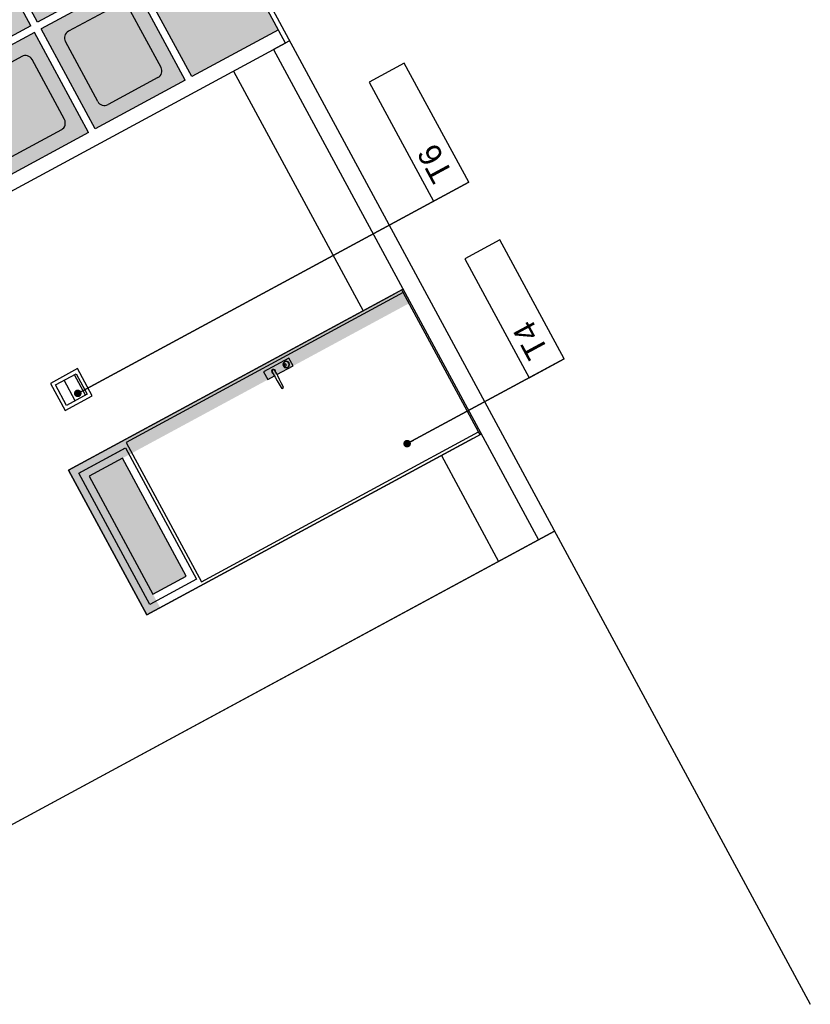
# Model space of a CAD drawing. Header units: millimetres. Extents: x -667476 to -405070, y -32043 to 330643.
# Tile 28 of 55: x -468531 to -463313, y 52049 to 58548. Entities that reach past the tile are written whole.
import ezdxf

# ---------------------------------------------------------------- set-up
doc = ezdxf.new("R2010")
doc.units = ezdxf.units.MM
doc.header["$LTSCALE"] = 10
for name, color, linetype in [('01 - grunt', 3, 'Continuous'), ('05-grafika', 251, 'Continuous'), ('05-tekst', 1, 'Continuous'), ('06-elewacja cienka', 250, 'Continuous'), ('06-elewacja cień', 254, 'Continuous'), ('06-elewacja gruba', 7, 'Continuous'), ('06-elewacja pomocnicze', 14, 'Continuous'), ('06-elewacja szklo', 252, 'Continuous')]:
    doc.layers.add(name, color=color, linetype=linetype)
doc.styles.add('1-100', font='arial.ttf', dxfattribs={"height": 200})
doc.styles.add('1-50', font='arial.ttf', dxfattribs={"height": 100})
doc.styles.get("Standard").update_dxf_attribs({"font": 'arial.ttf'})
doc.dimstyles.new('1-50', dxfattribs={"dimtxt": 100, "dimasz": 50, "dimexe": 100, "dimexo": 75, "dimgap": 30, "dimtad": 1, "dimdec": 0, "dimlfac": 0.1, "dimtxsty": 'Standard', "dimblk": 'ARCHTICK', "dimcen": 250, "dimdle": 30, "dimclre": 252, "dimadec": 0, "dimazin": 0, "dimtfac": 1, "dimtdec": 0, "dimtmove": 0, "dimatfit": 3, "dimfxl": 50, "dimfxlon": 1, "dimarcsym": 0})

# ---------------------------------------------------------------- blocks, each defined once
blk = doc.blocks.new('br2')
at = {"layer": '06-elewacja cienka'}
for p, q in [((-130470.2, 198545.7), (-133470.2, 198545.7)), ((-133470.2, 198545.7), (-133470.2, 195445.7)), ((-133470.2, 198545.7), (-133470.2, 195445.7)), ((-133370.2, 198545.7), (-133370.2, 197895.7)), ((-132620.2, 198545.7), (-132620.2, 197895.7)), ((-132570.2, 198545.7), (-132570.2, 197895.7)), ((-131370.2, 198545.7), (-131370.2, 197895.7)), ((-131320.2, 198545.7), (-131320.2, 197895.7)), ((-130570.2, 198545.7), (-130570.2, 197895.7)), ((-130470.2, 198545.7), (-130470.2, 195445.7)), ((-132620.2, 197895.7), (-133370.2, 197895.7)), ((-131370.2, 197895.7), (-132570.2, 197895.7)), ((-130570.2, 197895.7), (-131320.2, 197895.7)), ((-132620.2, 197845.7), (-133370.2, 197845.7)), ((-133370.2, 197845.7), (-133370.2, 197171.2)), ((-132620.2, 197845.7), (-132620.2, 197171.2)), ((-131370.2, 197845.7), (-132570.2, 197845.7)), ((-132570.2, 197845.7), (-132570.2, 197171.2)), ((-131370.2, 197845.7), (-131370.2, 197171.2)), ((-130570.2, 197845.7), (-131320.2, 197845.7)), ((-131320.2, 197845.7), (-131320.2, 197171.2)), ((-130570.2, 197845.7), (-130570.2, 197171.2)), ((-132770.2, 197745.7), (-133220.2, 197745.7)), ((-131520.2, 197746.7), (-132420.2, 197745.7)), ((-130720.2, 197745.7), (-131170.2, 197745.7)), ((-133270.2, 197695.7), (-133270.2, 197321.2)), ((-132720.2, 197695.7), (-132720.2, 197321.2)), ((-132470.2, 197695.7), (-132470.2, 197321.2)), ((-131470.2, 197696.7), (-131470.2, 197321.2)), ((-131220.2, 197695.7), (-131220.2, 197321.2)), ((-130670.2, 197695.7), (-130670.2, 197321.2)), ((-132770.2, 197271.2), (-133220.2, 197271.2)), ((-131520.2, 197271.2), (-132420.2, 197271.2)), ((-130720.2, 197271.2), (-131170.2, 197271.2)), ((-132620.2, 197171.2), (-133370.2, 197171.2)), ((-132620.2, 197121.2), (-133370.2, 197121.2)), ((-133370.2, 197121.2), (-133370.2, 196445.7)), ((-132620.2, 197121.2), (-132620.2, 196445.7)), ((-131370.2, 197171.2), (-132570.2, 197171.2)), ((-131370.2, 197121.2), (-132570.2, 197121.2)), ((-132570.2, 197121.2), (-132570.2, 196445.7)), ((-131370.2, 197121.2), (-131370.2, 196445.7)), ((-130570.2, 197171.2), (-131320.2, 197171.2)), ((-131320.2, 197121.2), (-131320.2, 196445.7)), ((-130570.2, 197121.2), (-131320.2, 197121.2)), ((-130570.2, 197121.2), (-130570.2, 196445.7)), ((-132770.2, 197021.2), (-133220.2, 197021.2)), ((-131520.2, 197021.2), (-132420.2, 197021.2)), ((-130720.2, 197021.2), (-131170.2, 197021.2)), ((-133270.2, 196971.2), (-133270.2, 196595.7)), ((-132720.2, 196971.2), (-132720.2, 196595.7)), ((-132470.2, 196971.2), (-132470.2, 196595.7)), ((-131470.2, 196971.2), (-131470.2, 196595.7)), ((-131220.2, 196971.2), (-131220.2, 196595.7)), ((-130670.2, 196971.2), (-130670.2, 196595.7)), ((-132770.2, 196545.7), (-133220.2, 196545.7)), ((-131520.2, 196545.7), (-132420.2, 196545.7)), ((-130720.2, 196545.7), (-131170.2, 196545.7)), ((-132620.2, 196445.7), (-133370.2, 196445.7)), ((-131370.2, 196445.7), (-132570.2, 196445.7)), ((-130570.2, 196445.7), (-131320.2, 196445.7)), ((-132620.2, 196395.7), (-133370.2, 196395.7)), ((-133370.2, 196395.7), (-133370.2, 195495.7)), ((-132620.2, 196395.7), (-132620.2, 195495.7)), ((-132570.2, 196395.7), (-132570.2, 195495.7)), ((-131370.2, 196395.7), (-132570.2, 196395.7)), ((-131370.2, 196395.7), (-131370.2, 195495.7)), ((-130570.2, 196395.7), (-131320.2, 196395.7)), ((-131320.2, 196395.7), (-131320.2, 195495.7)), ((-130570.2, 196395.7), (-130570.2, 195495.7)), ((-132620.2, 195495.7), (-133370.2, 195495.7)), ((-131370.2, 195495.7), (-132570.2, 195495.7)), ((-130570.2, 195495.7), (-131320.2, 195495.7)), ((-133470.2, 195445.7), (-130470.2, 195445.7))]:
    blk.add_line(p, q, dxfattribs=at)
for centre, start, end in [((-133220.2, 197695.7), 90, 180), ((-132770.2, 197695.7), 0, 90), ((-132420.2, 197695.7), 90, 180), ((-131520.2, 197696.7), 0, 90), ((-131170.2, 197695.7), 90, 180), ((-130720.2, 197695.7), 0, 90), ((-133220.2, 197321.2), 180, 270), ((-132770.2, 197321.2), 270, 0), ((-132420.2, 197321.2), 180, 270), ((-131520.2, 197321.2), 270, 0), ((-131170.2, 197321.2), 180, 270), ((-130720.2, 197321.2), 270, 0), ((-133220.2, 196971.2), 90, 180), ((-132770.2, 196971.2), 0, 90), ((-132420.2, 196971.2), 90, 180), ((-131520.2, 196971.2), 0, 90), ((-131170.2, 196971.2), 90, 180), ((-130720.2, 196971.2), 0, 90), ((-133220.2, 196595.7), 180, 270), ((-132770.2, 196595.7), 270, 0), ((-132420.2, 196595.7), 180, 270), ((-131520.2, 196595.7), 270, 0), ((-131170.2, 196595.7), 180, 270), ((-130720.2, 196595.7), 270, 0)]:
    blk.add_arc(centre, 50, start, end, dxfattribs=at)
blk = doc.blocks.new('sciana1')
at = {"layer": '05-grafika'}
blk.add_lwpolyline([(595.5, 0), (0, 0), (0, -175.4), (595.5, -175.4)], close=True, dxfattribs=at)
at = {"layer": '05-tekst', "style": '1-50', "flags": 12}
blk.add_attdef('NAZWA_PRZEGRODY', (40.6, -133.4), '', height=100, dxfattribs=at)
blk = doc.blocks.new('_ArchTick')
at = {"color": 0, "linetype": 'ByBlock', "const_width": 0.15}
blk.add_lwpolyline([(-0.5, -0.5), (0.5, 0.5)], dxfattribs=at)

msp = doc.modelspace()

# ---------------------------------------------------------------- hatches: boundary and pattern name
at = {"layer": '06-elewacja cień'}
msp.add_hatch(color=256, dxfattribs=at).paths.add_polyline_path([(-467604, 54668.2), (-468072.3, 55534.8), (-465952.1, 56680.6), (-465999.7, 56768.6), (-468207.8, 55575.2), (-467692, 54620.7)])
at = {"layer": '06-elewacja szklo'}
h = msp.add_hatch(color=256, dxfattribs=at)
h.paths.add_polyline_path([(-469071.2, 58119.2), (-468714.6, 57459.3), (-468714.6, 57459.3), (-469071.2, 58119.2)])
h.paths.add_polyline_path([(-469665.5, 59218.8), (-469094.9, 58163.1), (-469094.9, 58163.1), (-469665.5, 59218.8)])
h.paths.add_polyline_path([(-470045.9, 59922.6), (-469689.3, 59262.8), (-469689.3, 59262.8), (-470045.9, 59922.6)])
h.paths.add_polyline_path([(-470001.9, 59946.4), (-469645.3, 59286.6), (-469051, 59607.8), (-469407.6, 60267.6)])
h.paths.add_polyline_path([(-469621.5, 59242.6), (-469051, 58186.9), (-468456.7, 58508.1), (-469027.2, 59563.8)])
h.paths.add_polyline_path([(-469027.2, 58142.9), (-468670.6, 57483.1), (-468076.3, 57804.3), (-468432.9, 58464.1)])
h.paths.add_polyline_path([(-468388.9, 58487.9), (-468032.3, 57828.1), (-467439, 58148.8), (-467795.5, 58808.6)])
h.paths.add_polyline_path([(-468983.2, 59587.6), (-468412.7, 58531.9), (-467818.4, 58853), (-468389, 59908.7), (-468389.9, 59908.2)])
h.paths.add_polyline_path([(-469363.6, 60291.3), (-469007, 59631.5), (-468413.6, 59952.2), (-468770.2, 60612)])
h.paths.add_polyline_path([(-468726.2, 60635.8), (-468369.6, 59976), (-468369.6, 59976), (-468726.2, 60635.8)])
h.paths.add_polyline_path([(-468345.9, 59932), (-467775.3, 58876.3), (-467775.3, 58876.3), (-468345.9, 59932)])
h.paths.add_polyline_path([(-467751.6, 58832.3), (-467395, 58172.5), (-467395, 58172.5), (-467751.6, 58832.3)])
for points in [[(-467751.6, 58832.3), (-467395, 58172.5), (-466823.1, 58481.6), (-467179.7, 59141.4)], [(-467649.1, 54751.8), (-468077.1, 55543.6), (-467857.1, 55662.5), (-467429.2, 54870.7)]]:
    msp.add_hatch(color=256, dxfattribs=at).paths.add_polyline_path(points)

# ---------------------------------------------------------------- linework, layer by layer
at = {"layer": '01 - grunt'}
msp.add_line((-471334, 66891.1), (-463312.6, 52049), dxfattribs=at)
at = {"layer": '06-elewacja cienka'}
for p, q in [((-466749.2, 58407.9), (-466854.8, 58350.8)), ((-466854.8, 58350.8), (-465105.8, 55114.7)), ((-467118.7, 58208.2), (-466263.6, 56626)), ((-465999.7, 56768.6), (-468207.8, 55575.2)), ((-468207.8, 55575.2), (-466056.9, 56737.7)), ((-465999, 56746.3), (-467828.8, 55757.3)), ((-466008.5, 56763.9), (-466056.9, 56737.7)), ((-465999, 56746.3), (-466008.5, 56763.9)), ((-465502.1, 55826.9), (-465999, 56746.3)), ((-466754.1, 56313.7), (-466921.3, 56223.4)), ((-466790.1, 56283.5), (-466793.3, 56272.6)), ((-466788.4, 56282.5), (-466791.3, 56272.5)), ((-466781.8, 56291.3), (-466790.1, 56283.5)), ((-466780.9, 56289.6), (-466788.4, 56282.5)), ((-466770.7, 56294), (-466781.8, 56291.3)), ((-466770.8, 56292), (-466780.9, 56289.6)), ((-466760.9, 56289), (-466770.8, 56292)), ((-466759.8, 56290.7), (-466770.7, 56294)), ((-466753.8, 56281.5), (-466760.9, 56289)), ((-466752, 56282.4), (-466759.8, 56290.7)), ((-466727, 56263.6), (-466754.1, 56313.7)), ((-466751.4, 56271.4), (-466753.8, 56281.5)), ((-466749.4, 56271.4), (-466752, 56282.4)), ((-468149, 56244.7), (-468328.5, 56147.7)), ((-468052.1, 56065.2), (-468149, 56244.7)), ((-466921.3, 56223.4), (-466894.2, 56173.2)), ((-466866, 56233.6), (-466867.9, 56227.2)), ((-466867.9, 56227.2), (-466866.4, 56220.6)), ((-466865.1, 56233.1), (-466866.9, 56227.2)), ((-466866.9, 56227.2), (-466865.5, 56221.1)), ((-466866.4, 56220.6), (-466861.7, 56215.7)), ((-466861.1, 56238.3), (-466866, 56233.6)), ((-466865.5, 56221.1), (-466861.2, 56216.6)), ((-466860.6, 56237.4), (-466865.1, 56233.1)), ((-466863.4, 56232.1), (-466864.9, 56227.1)), ((-466864.9, 56227.1), (-466863.7, 56222.1)), ((-466863.7, 56222.1), (-466851.8, 56200.1)), ((-466859.7, 56235.6), (-466863.4, 56232.1)), ((-466861.2, 56216.6), (-466860.7, 56216.4)), ((-466854.6, 56239.8), (-466861.1, 56238.3)), ((-466854.6, 56238.8), (-466860.6, 56237.4)), ((-466854.6, 56236.8), (-466859.7, 56235.6)), ((-466848.1, 56237.9), (-466854.6, 56239.8)), ((-466848.6, 56237), (-466854.6, 56238.8)), ((-466849.7, 56235.3), (-466854.6, 56236.8)), ((-466846.1, 56231.6), (-466849.7, 56235.3)), ((-466844.4, 56232.5), (-466848.6, 56237)), ((-466843.5, 56233), (-466848.1, 56237.9)), ((-466834.2, 56209.6), (-466846.1, 56231.6)), ((-466842.9, 56226.5), (-466844.4, 56232.5)), ((-466841.9, 56226.5), (-466843.5, 56233)), ((-466843.1, 56225.9), (-466842.9, 56226.5)), ((-466842.4, 56224.7), (-466841.9, 56226.5)), ((-466832.7, 56206.5), (-466727, 56263.6)), ((-466793.3, 56272.6), (-466790.7, 56261.5)), ((-466791.3, 56272.5), (-466788.9, 56262.5)), ((-466790.7, 56261.5), (-466782.9, 56253.2)), ((-466788.9, 56262.5), (-466781.8, 56255)), ((-466786.1, 56271.9), (-466787.3, 56267.9)), ((-466787.3, 56267.9), (-466786.3, 56263.9)), ((-466785.2, 56271.4), (-466786.3, 56267.9)), ((-466786.3, 56267.9), (-466785.4, 56264.4)), ((-466786.3, 56263.9), (-466783.5, 56260.9)), ((-466783.1, 56274.7), (-466786.1, 56271.9)), ((-466785.4, 56264.4), (-466782.9, 56261.7)), ((-466782.6, 56273.9), (-466785.2, 56271.4)), ((-466783.5, 56260.9), (-466779.5, 56259.7)), ((-466779, 56275.7), (-466783.1, 56274.7)), ((-466782.9, 56261.7), (-466779.5, 56260.7)), ((-466782.9, 56253.2), (-466772, 56250)), ((-466779.1, 56274.7), (-466782.6, 56273.9)), ((-466781.8, 56255), (-466771.9, 56252)), ((-466779.5, 56260.7), (-466775.9, 56261.5)), ((-466779.5, 56259.7), (-466775.5, 56260.7)), ((-466775.6, 56273.7), (-466779.1, 56274.7)), ((-466775.1, 56274.5), (-466779, 56275.7)), ((-466775.9, 56261.5), (-466773.3, 56264)), ((-466773.1, 56271), (-466775.6, 56273.7)), ((-466775.5, 56260.7), (-466772.5, 56263.5)), ((-466772.2, 56271.5), (-466775.1, 56274.5)), ((-466773.3, 56264), (-466772.3, 56267.5)), ((-466772.3, 56267.5), (-466773.1, 56271)), ((-466772.5, 56263.5), (-466771.3, 56267.5)), ((-466771.3, 56267.5), (-466772.2, 56271.5)), ((-466772, 56250), (-466760.9, 56252.6)), ((-466771.9, 56252), (-466761.8, 56254.4)), ((-466761.8, 56254.4), (-466754.3, 56261.5)), ((-466760.9, 56252.6), (-466752.6, 56260.5)), ((-466754.3, 56261.5), (-466751.4, 56271.4)), ((-466752.6, 56260.5), (-466749.4, 56271.4)), ((-468294.6, 56137.6), (-468159.2, 56210.8)), ((-468237.8, 56168.2), (-468237.9, 56168.1)), ((-468164.7, 56032.8), (-468237.8, 56168.2)), ((-468097, 56069.5), (-468170.1, 56204.8)), ((-468170.1, 56204.8), (-468170.1, 56204.7)), ((-468159.2, 56210.8), (-468085.9, 56075.3)), ((-466894.2, 56173.2), (-466850.1, 56197)), ((-466861.7, 56215.7), (-466860, 56215.2)), ((-466851.8, 56200.1), (-466845.1, 56188.5)), ((-466845.1, 56188.5), (-466831.7, 56165.3)), ((-466828.2, 56197.6), (-466834.2, 56209.6)), ((-466831.7, 56165.3), (-466818.5, 56142.5)), ((-466816.2, 56173.7), (-466828.2, 56197.6)), ((-466804.3, 56150.1), (-466816.2, 56173.7)), ((-468328.5, 56147.7), (-468231.5, 55968.2)), ((-468221.4, 56002.1), (-468294.6, 56137.6)), ((-466818.5, 56142.5), (-466805.5, 56120.1)), ((-466805.5, 56120.1), (-466801.4, 56113.1)), ((-466792.7, 56127), (-466804.3, 56150.1)), ((-466801.4, 56113.1), (-466789.1, 56119.8)), ((-466789.1, 56119.8), (-466792.7, 56127)), ((-468231.5, 55968.2), (-468052.1, 56065.2)), ((-468085.9, 56075.3), (-468221.4, 56002.1)), ((-468164.7, 56032.8), (-468164.7, 56032.8)), ((-468097, 56069.4), (-468097, 56069.5)), ((-467332, 54838), (-465502.1, 55826.9)), ((-465492.6, 55809.3), (-465502.1, 55826.9)), ((-467692, 54620.7), (-465483.8, 55814.1)), ((-465541, 55783.2), (-467692, 54620.7)), ((-465541, 55783.2), (-465492.6, 55809.3)), ((-468140.1, 55555), (-467832.2, 55721.4)), ((-468096.1, 55578.8), (-467876.1, 55697.6)), ((-467876.1, 55697.6), (-467832.2, 55721.4)), ((-467832.2, 55721.4), (-467363.8, 54854.9)), ((-467828.8, 55757.3), (-467332, 54838)), ((-467852.4, 55653.7), (-468072.3, 55534.8)), ((-467431.6, 54875.1), (-467852.4, 55653.7)), ((-465747.7, 55671.5), (-465369.7, 54972.1)), ((-467692, 54620.7), (-468207.8, 55575.2)), ((-468207.8, 55575.2), (-467692, 54620.7)), ((-468140.1, 55555), (-468096.1, 55578.8)), ((-467671.7, 54688.5), (-468140.1, 55555)), ((-468072.3, 55534.8), (-467651.5, 54756.2)), ((-465000.2, 55171.7), (-468897.5, 53065.5)), ((-467363.8, 54854.9), (-467671.7, 54688.5)), ((-467651.5, 54756.2), (-467431.6, 54875.1))]:
    msp.add_line(p, q, dxfattribs=at)
at = {"layer": '06-elewacja gruba'}
msp.add_lwpolyline([(-473180.5, 59940.2), (-469297.3, 52754.9), (-469291.3, 52754.6), (-469290.8, 52741.1), (-469243, 52744.7), (-469201.4, 52752), (-469194, 52738.4), (-469149.5, 52750.8), (-469106.2, 52768), (-469062.4, 52790.2), (-469020.9, 52816.7), (-468982.4, 52847.2), (-468947, 52881.3), (-468913.6, 52921), (-468919, 52930), (-468891.5, 52969.6), (-468868.3, 53011.5), (-468897.5, 53065.5), (-465000.2, 55171.7)], dxfattribs=at)

# ---------------------------------------------------------------- block references
at = {"layer": '05-tekst'}
ref = msp.add_blockref('sciana1', (-465799, 57350.8), dxfattribs=dict(at, xscale=1.5, yscale=1.5, zscale=1.5, rotation=118.388907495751))
ref.add_attrib('NAZWA_PRZEGRODY', 'T6', (-465666.2, 57526.1), dxfattribs={"height": 150, "rotation": 118.38891, "style": '1-100'})
ref = msp.add_blockref('sciana1', (-465168.8, 56184.7), dxfattribs=dict(at, xscale=1.5, yscale=1.5, zscale=1.5, rotation=118.388907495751))
ref.add_attrib('NAZWA_PRZEGRODY', 'T4', (-465036, 56360), dxfattribs={"height": 150, "rotation": 118.38891, "style": '1-100'})
at = {"layer": '06-elewacja pomocnicze', "rotation": 298.3889074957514}
msp.add_blockref('br2', (-579411.7, -150785.6), dxfattribs=at)

# ---------------------------------------------------------------- leaders
at = {"layer": '05-grafika'}
for points in [[(-468147.6, 56081.5), (-465567.5, 57475.9), (-468147.6, 56081.5)], [(-465973.8, 55749.7), (-464937.3, 56309.8), (-465973.8, 55749.7)]]:
    msp.add_leader(points, dimstyle='1-50', override={"dimtad": 0, "dimldrblk": 'Dot'}, dxfattribs=at)

doc.saveas('drawing.dxf')
